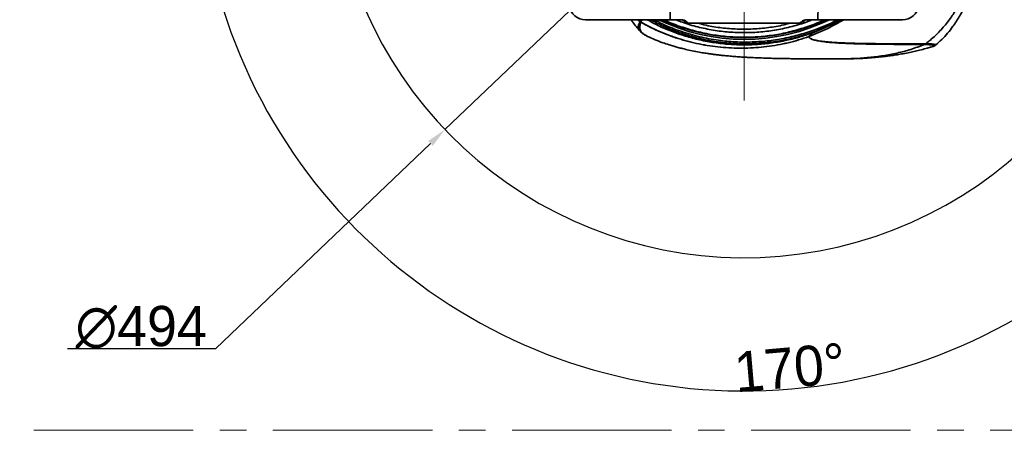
# Model space of a CAD drawing. Header units: millimetres. Extents: x -7686 to -856, y -458 to 6140.
# Tile 64 of 103: x -6401 to -5812, y 4988 to 5233. Entities that reach past the tile are written whole.
import ezdxf

# ---------------------------------------------------------------- set-up
doc = ezdxf.new("R2010")
doc.units = ezdxf.units.MM
doc.header["$LTSCALE"] = 5
doc.header["$PDSIZE"] = -1
doc.linetypes.add('ACAD_ISO10W100', pattern=[18, 12, -3, 0, -3])
doc.linetypes.add('CENTER2', pattern=[28.575, 19.05, -3.175, 3.175, -3.175])
doc.dimstyles.new('本体 安装', dxfattribs={"dimtxt": 24, "dimasz": 12, "dimexe": 7, "dimexo": 0.625, "dimtad": 1, "dimtoh": 1, "dimtxsty": 'Standard', "dimcen": 2.5, "dimclrd": 1, "dimclre": 1, "dimclrt": 4, "dimadec": 0, "dimazin": 0, "dimtfac": 1, "dimtmove": 0, "dimatfit": 3, "dimfxl": 1, "dimarcsym": 0})

# ---------------------------------------------------------------- blocks, each defined once
blk = doc.blocks.new('*D91')
at = {"color": 1, "linetype": 'Continuous', "lineweight": -2, "transparency": 16777216}
blk.add_arc((-5967.74, 5338.24), 326.52, 192.1058, 357.8942, dxfattribs=at)
at = {"color": 1, "linetype": 'Continuous', "transparency": 16777216}
for points in [[(-5643.44, 5326.28), (-5639.44, 5326.2), (-5641.22, 5338.24)], [(-6288.96, 5269.38), (-6285.03, 5270.15), (-6289.3, 5281.54)]]:
    blk.add_solid(points, dxfattribs=at)
at = {"layer": 'Defpoints', "color": 0, "linetype": 'Continuous', "transparency": 16777216}
for p in [(-6220.21, 5338.24), (-5967.74, 5338.24), (-5340.73, 5338.24), (-6875.73, 5178.14), (-6097.07, 5038.42)]:
    blk.add_point(p, dxfattribs=at)
at = {"color": 4, "linetype": 'Continuous', "lineweight": 20, "transparency": 16777216, "insert": (-5940.38, 5025.54), "char_height": 24, "attachment_point": 5, "rotation": 5}
blk.add_mtext('170°', dxfattribs=at)
blk = doc.blocks.new('*D93')
at = {"color": 1, "linetype": 'ByBlock', "lineweight": -2, "transparency": 16777216}
for p, q in [((-5780.37, 5517.05), (-5771.69, 5525.34)), ((-5789.05, 5508.77), (-6146.42, 5167.71)), ((-6283.33, 5037.05), (-6155.1, 5159.42)), ((-6371.96, 5037.05), (-6283.33, 5037.05))]:
    blk.add_line(p, q, dxfattribs=at)
at = {"color": 1, "linetype": 'ByBlock', "transparency": 16777216}
for points in [[(-5781.75, 5518.5), (-5778.99, 5515.61), (-5789.05, 5508.77)], [(-6156.48, 5160.87), (-6153.72, 5157.98), (-6146.42, 5167.71)]]:
    blk.add_solid(points, dxfattribs=at)
at = {"layer": 'Defpoints', "color": 0, "linetype": 'ByBlock', "transparency": 16777216}
for p in [(-5789.05, 5508.77), (-6146.42, 5167.71)]:
    blk.add_point(p, dxfattribs=at)
at = {"color": 4, "linetype": 'ByBlock', "transparency": 16777216, "insert": (-6327.96, 5049.67), "char_height": 24, "attachment_point": 5}
blk.add_mtext('∅494', dxfattribs=at)

msp = doc.modelspace()

# ---------------------------------------------------------------- linework, layer by layer
at = {"color": 40, "linetype": 'ACAD_ISO10W100', "lineweight": 20, "true_color": 0xf8d731}
msp.add_line((-5967.737, 5185.13), (-5967.737, 5492.097), dxfattribs=at)
at = {"linetype": 'Continuous', "lineweight": 35}
for p, q in [((-6011.865, 5233.239), (-6062.44, 5233.239)), ((-6029.754, 5232.043), (-6031.157, 5233.239)), ((-6029.598, 5231.924), (-6031.144, 5233.239)), ((-6029.538, 5231.9), (-6029.324, 5231.757)), ((-6007.282, 5233.239), (-6005.132, 5233.239)), ((-6000.737, 5231.239), (-6002.737, 5231.239)), ((-6000.737, 5231.239), (-5934.737, 5231.239)), ((-5932.737, 5231.239), (-5934.737, 5231.239)), ((-5930.343, 5233.239), (-5928.192, 5233.239)), ((-5873.035, 5233.239), (-5923.609, 5233.239)), ((-6029.754, 5226.42), (-6029.837, 5226.503)), ((-5925.687, 5225.848), (-5916.405, 5229.795)), ((-5925.687, 5225.848), (-5923.439, 5226.908)), ((-5923.438, 5226.909), (-5923.439, 5226.909)), ((-6026.229, 5223.808), (-6025.333, 5223.311)), ((-5859.958, 5218.48), (-5859.987, 5218.48)), ((-5859.222, 5218.934), (-5859.193, 5218.934)), ((-5853.073, 5218.237), (-5853.06, 5218.228))]:
    msp.add_line(p, q, dxfattribs=at)
at = {"color": 2, "linetype": 'CENTER2', "lineweight": 20}
msp.add_line((-6820.723, 4988.239), (-5114.752, 4988.239), dxfattribs=at)
at = {"linetype": 'Continuous', "lineweight": 35, "flags": 128}
msp.add_lwpolyline([(-5909.542, 5233.239), (-5910.81, 5232.522), (-5917.032, 5229.507), (-5923.438, 5226.909), (-5923.438, 5226.909), (-5923.438, 5226.909)], dxfattribs=at)
at = {"color": 4, "linetype": 'ByBlock'}
msp.add_arc((-5967.737, 5338.239), 247, 190, 170, dxfattribs=at)
at = {"linetype": 'Continuous', "lineweight": 35}
for centre, radius, start, end in [((-6071.859, 5234.118), 60, 359.161039, 97.54827), ((-5863.616, 5234.118), 60, 82.45173, 180.838961), ((-6062.44, 5243.239), 10, 191.179161, 270), ((-5873.035, 5243.239), 10, 270, 348.820839), ((-5967.737, 5338.239), 116.75, 244.073755, 295.926245), ((-5967.737, 5338.239), 115.75, 245.111354, 294.888646), ((-6005.566, 5230.239), 3, 19.471221, 90), ((-5929.909, 5230.239), 3, 90, 160.528779)]:
    msp.add_arc(centre, radius, start, end, dxfattribs=at)
for points, knots in [([(-5839.713, 5241.168), (-5840.858, 5239.325), (-5842.765, 5236.423), (-5845.591, 5232.559), (-5848.038, 5229.496), (-5850.641, 5226.541), (-5853.415, 5223.721), (-5856.26, 5221.17), (-5858.239, 5219.625), (-5859.193, 5218.934)], [0.04048326, 0.04048326, 0.04048326, 0.04048326, 0.25, 0.375, 0.5, 0.625, 0.75, 0.875, 0.98503589, 0.98503589, 0.98503589, 0.98503589]), ([(-5853.076, 5218.241), (-5851.904, 5219.265), (-5849.401, 5221.45), (-5846.06, 5225.201), (-5842.423, 5229.901), (-5838.912, 5235.264), (-5836.73, 5239.402), (-5835.699, 5241.357)], [0, 0, 0, 0, 0.15830837, 0.33808441, 0.51476555, 0.770701, 1, 1, 1, 1]), ([(-6035.358, 5233.239), (-6034.976, 5232.729), (-6033.911, 5231.306), (-6032.113, 5229.028), (-6030.61, 5227.312), (-6029.875, 5226.472)], [0, 0, 0, 0, 0.2218627, 0.6193003, 1, 1, 1, 1]), ([(-6029.837, 5226.503), (-6029.978, 5226.635), (-6030.598, 5227.217), (-6030.972, 5228.415), (-6030.928, 5230.097), (-6030.145, 5231.394), (-6029.754, 5232.043)], [0, 0, 0, 0, 0.0881351, 0.3887608, 0.694393, 1, 1, 1, 1]), ([(-6029.324, 5231.757), (-6029.596, 5231.036), (-6030.14, 5229.593), (-6030.027, 5227.7), (-6029.211, 5226.028), (-6028.001, 5224.708), (-6026.727, 5224.061), (-6026.229, 5223.808)], [0, 0, 0, 0, 0.2135216, 0.4270541, 0.6438296, 0.8606201, 1, 1, 1, 1]), ([(-6029.598, 5231.924), (-6029.362, 5232.302), (-6029.098, 5232.729), (-6028.702, 5233.188), (-6028.657, 5233.239)], [0, 0, 0, 0, 0.8884324, 1, 1, 1, 1]), ([(-6028.586, 5233.239), (-6028.636, 5233.177), (-6029.02, 5232.694), (-6029.273, 5232.245), (-6029.493, 5231.855)], [0, 0, 0, 0, 0.1301467, 1, 1, 1, 1]), ([(-5928.912, 5223.234), (-5930.968, 5222.477), (-5933.037, 5221.796), (-5937.197, 5220.564), (-5939.287, 5220.012), (-5945.588, 5218.533), (-5949.827, 5217.779), (-5958.379, 5216.707), (-5962.691, 5216.39), (-5969.215, 5216.249), (-5971.405, 5216.259), (-5975.758, 5216.392), (-5977.925, 5216.515), (-5984.397, 5217.052), (-5988.675, 5217.632), (-5997.154, 5219.242), (-6001.355, 5220.271), (-6006.557, 5221.85), (-6007.595, 5222.181), (-6009.666, 5222.872), (-6010.699, 5223.233), (-6013.775, 5224.354), (-6015.801, 5225.158), (-6021.802, 5227.734), (-6025.702, 5229.674), (-6029.493, 5231.855)], [0, 0, 0, 0, 0.0625, 0.0625, 0.125, 0.125, 0.25, 0.25, 0.375, 0.375, 0.4375, 0.4375, 0.5, 0.5, 0.625, 0.625, 0.75, 0.75, 0.78125, 0.78125, 0.8125, 0.8125, 0.875, 0.875, 1, 1, 1, 1]), ([(-6029.324, 5231.757), (-6025.535, 5229.587), (-6021.658, 5227.668), (-6013.746, 5224.28), (-6009.711, 5222.811), (-6001.487, 5220.308), (-5997.299, 5219.274), (-5990.901, 5218.053), (-5988.744, 5217.7), (-5984.437, 5217.113), (-5982.284, 5216.877), (-5975.824, 5216.339), (-5971.516, 5216.205), (-5962.9, 5216.379), (-5958.592, 5216.687), (-5952.129, 5217.487), (-5949.97, 5217.812), (-5945.682, 5218.574), (-5943.553, 5219.011), (-5939.324, 5220.002), (-5937.225, 5220.556), (-5933.058, 5221.79), (-5930.99, 5222.47), (-5928.942, 5223.224)], [0, 0, 0, 0, 0.125, 0.125, 0.25, 0.25, 0.375, 0.375, 0.4375, 0.4375, 0.5, 0.5, 0.625, 0.625, 0.75, 0.75, 0.8125, 0.8125, 0.875, 0.875, 0.9375, 0.9375, 1, 1, 1, 1]), ([(-5925.687, 5225.848), (-5928.392, 5224.9), (-5933.839, 5222.989), (-5942.294, 5220.866), (-5950.961, 5219.306), (-5959.797, 5218.392), (-5968.723, 5218.132), (-5977.67, 5218.539), (-5986.561, 5219.612), (-5995.322, 5221.341), (-6003.887, 5223.696), (-6012.176, 5226.671), (-6019.474, 5229.828), (-6023.865, 5232.231), (-6025.707, 5233.239)], [0, 0, 0, 0, 0.0830794, 0.1672843, 0.2524118, 0.3382447, 0.4245542, 0.5111041, 0.597654, 0.6839635, 0.7697963, 0.8549238, 0.9391288, 1, 1, 1, 1]), ([(-5923.439, 5226.908), (-5923.439, 5226.908), (-5926.559, 5225.754), (-5932.88, 5223.659), (-5942.633, 5221.22), (-5952.634, 5219.602), (-5962.81, 5218.823), (-5973.014, 5218.895), (-5981.24, 5219.656), (-5988.919, 5220.853), (-5996.076, 5222.368), (-6005.659, 5225.175), (-6014.92, 5228.654), (-6021.045, 5231.92), (-6023.52, 5233.239)], [0, 0, 0, 0, 0.0000006, 0.0964837, 0.1929491, 0.2912664, 0.3899377, 0.4886012, 0.5869078, 0.629181, 0.7139977, 0.7988149, 0.9187012, 1, 1, 1, 1]), ([(-6021.419, 5233.239), (-6019.727, 5232.342), (-6014.614, 5229.628), (-6005.562, 5226.186), (-5994.436, 5222.898), (-5983.52, 5220.852), (-5972.965, 5219.879), (-5962.844, 5219.81), (-5952.751, 5220.583), (-5942.834, 5222.201), (-5933.143, 5224.588), (-5926.904, 5226.759), (-5923.785, 5227.845)], [0, 0, 0, 0, 0.0570079, 0.1722686, 0.2875135, 0.402215, 0.5023186, 0.6027856, 0.7032604, 0.8033749, 0.9016782, 1, 1, 1, 1]), ([(-5919.668, 5233.239), (-5919.769, 5233.188), (-5922.77, 5231.667), (-5928.998, 5229.362), (-5938.283, 5226.408), (-5947.809, 5224.334), (-5957.468, 5223.065), (-5967.214, 5222.617), (-5976.962, 5222.977), (-5986.633, 5224.157), (-5996.176, 5226.148), (-6005.493, 5229.007), (-6012.034, 5231.395), (-6015.335, 5233.044), (-6015.726, 5233.239)], [0, 0, 0, 0, 0.0034153, 0.1018897, 0.200364, 0.2984878, 0.3966116, 0.495086, 0.5935605, 0.6916843, 0.7898081, 0.8882826, 0.9867571, 1, 1, 1, 1]), ([(-6007.282, 5233.239), (-6007.845, 5233.239), (-6008.97, 5233.239), (-6010.462, 5233.239), (-6011.402, 5233.239), (-6011.757, 5233.239), (-6011.865, 5233.239)], [0, 0, 0, 0, 0.2909049, 0.5818101, 0.8727048, 1, 1, 1, 1]), ([(-6008.503, 5233.239), (-6007.197, 5232.71), (-6002.949, 5230.987), (-5995.48, 5228.866), (-5986.185, 5226.878), (-5976.74, 5225.743), (-5967.226, 5225.388), (-5957.716, 5225.829), (-5948.281, 5227.048), (-5939.007, 5229.127), (-5931.87, 5231.202), (-5927.942, 5232.828), (-5926.948, 5233.239)], [0, 0, 0, 0, 0.0506121, 0.1646635, 0.2783091, 0.3919412, 0.5059774, 0.6200135, 0.7336454, 0.8472913, 0.961343, 1, 1, 1, 1]), ([(-6005.132, 5233.239), (-6004.723, 5233.198), (-6003.728, 5233.097), (-6002.527, 5232.384), (-6001.68, 5231.689), (-6001.169, 5231.342), (-6000.895, 5231.246), (-6000.767, 5231.241), (-6000.737, 5231.239)], [0, 0, 0, 0, 0.2489364, 0.6058997, 0.8269221, 0.9216269, 0.9820128, 1, 1, 1, 1]), ([(-5995.641, 5231.239), (-5993.882, 5230.772), (-5989.108, 5229.502), (-5981.127, 5228.289), (-5971.811, 5227.524), (-5962.456, 5227.562), (-5953.145, 5228.44), (-5945.584, 5229.664), (-5941.221, 5230.867), (-5939.871, 5231.239)], [0, 0, 0, 0, 0.0967735, 0.2625961, 0.4284228, 0.5936627, 0.7593231, 0.9255774, 1, 1, 1, 1]), ([(-5934.737, 5231.239), (-5934.633, 5231.256), (-5934.215, 5231.323), (-5933.334, 5232.114), (-5932.062, 5233.019), (-5930.84, 5233.176), (-5930.343, 5233.239)], [0, 0, 0, 0, 0.06388199, 0.25609915, 0.69730407, 1, 1, 1, 1]), ([(-5928.912, 5223.234), (-5925.148, 5224.773), (-5917.997, 5227.695), (-5911.251, 5231.457), (-5908.056, 5233.239)], [0, 0, 0, 0, 0.5263836, 1, 1, 1, 1]), ([(-5928.883, 5223.246), (-5925.129, 5224.781), (-5917.988, 5227.7), (-5911.251, 5231.457), (-5908.056, 5233.239)], [0, 0, 0, 0, 0.5257478, 1, 1, 1, 1]), ([(-5923.609, 5233.239), (-5923.885, 5233.239), (-5924.436, 5233.239), (-5925.824, 5233.239), (-5927.142, 5233.239), (-5927.947, 5233.239), (-5928.192, 5233.239)], [0, 0, 0, 0, 0.29086149, 0.58172209, 0.87260417, 1, 1, 1, 1]), ([(-5923.785, 5227.845), (-5923.52, 5227.943), (-5921.247, 5228.786), (-5917.134, 5230.467), (-5913.42, 5232.334), (-5911.62, 5233.239)], [0, 0, 0, 0, 0.0635893, 0.5461891, 1, 1, 1, 1]), ([(-5916.406, 5229.773), (-5916.172, 5229.883), (-5915.685, 5230.113), (-5915.09, 5230.394), (-5914.782, 5230.539)], [0, 0, 0, 0, 0.4809947, 1, 1, 1, 1]), ([(-6029.794, 5226.398), (-6029.747, 5226.338), (-6029.35, 5225.829), (-6028.375, 5225.046), (-6027.337, 5224.279), (-6026.675, 5223.947), (-6026.562, 5223.89)], [0, 0, 0, 0, 0.0542595, 0.4626969, 0.9083177, 1, 1, 1, 1]), ([(-5923.439, 5226.909), (-5923.442, 5226.916), (-5923.453, 5226.946), (-5923.49, 5227.046), (-5923.516, 5227.117), (-5923.611, 5227.375), (-5923.698, 5227.609), (-5923.785, 5227.845)], [0, 0, 0, 0, 0.25, 0.25, 0.5, 0.5, 1, 1, 1, 1]), ([(-5923.439, 5226.909), (-5923.439, 5226.909), (-5923.439, 5226.909), (-5923.439, 5226.908), (-5923.439, 5226.908), (-5923.439, 5226.908), (-5923.439, 5226.908)], [0, 0, 0, 0, 0.0000009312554, 0.0000009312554, 0.0000009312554, 0.0000016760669, 0.0000016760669, 0.0000016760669, 0.0000016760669]), ([(-6025.347, 5223.28), (-6023.861, 5222.597), (-6020.888, 5221.23), (-6016.564, 5219.607), (-6012.8, 5218.338), (-6009.763, 5217.416), (-6007.093, 5216.668), (-6004.132, 5215.902), (-6000.585, 5215.074), (-5996.658, 5214.269), (-5992.948, 5213.605), (-5989.916, 5213.125), (-5987.484, 5212.775), (-5985.32, 5212.487), (-5982.901, 5212.191), (-5980.034, 5211.876), (-5976.857, 5211.568), (-5973.442, 5211.281), (-5970.12, 5211.042), (-5967.127, 5210.855), (-5964.506, 5210.712), (-5961.321, 5210.556), (-5957.385, 5210.395), (-5952.735, 5210.247), (-5948.299, 5210.137), (-5943.925, 5210.053), (-5940.477, 5210.004), (-5937.969, 5209.974), (-5936.469, 5209.959), (-5935.097, 5209.946), (-5933.803, 5209.935), (-5932.422, 5209.925), (-5930.78, 5209.914), (-5928.64, 5209.902), (-5925.961, 5209.891), (-5922.707, 5209.882), (-5918.932, 5209.876), (-5914.635, 5209.873), (-5911.599, 5209.873), (-5909.994, 5209.873)], [0, 0, 0, 0, 0.0288731, 0.0577953, 0.0810619, 0.0987102, 0.1138474, 0.1309977, 0.1543181, 0.18059, 0.2048064, 0.2239102, 0.2379306, 0.2519532, 0.2693369, 0.2903933, 0.3160359, 0.3447626, 0.3743399, 0.4019239, 0.4240416, 0.4450771, 0.4921537, 0.5386828, 0.5825933, 0.6278476, 0.6741687, 0.6912791, 0.7071439, 0.7217507, 0.7350886, 0.7487053, 0.7667654, 0.7895274, 0.8200376, 0.8563218, 0.8984109, 0.9463129, 1, 1, 1, 1]), ([(-5859.987, 5218.48), (-5863.458, 5218.497), (-5866.954, 5218.503), (-5873.925, 5218.523), (-5877.4, 5218.535), (-5884.284, 5218.582), (-5887.694, 5218.616), (-5894.404, 5218.72), (-5897.705, 5218.79), (-5904.139, 5218.984), (-5907.267, 5219.107), (-5911.751, 5219.356), (-5913.21, 5219.45), (-5916.038, 5219.665), (-5917.405, 5219.787), (-5920.02, 5220.066), (-5921.268, 5220.224), (-5923.593, 5220.592), (-5924.672, 5220.801), (-5926.098, 5221.172), (-5926.542, 5221.306), (-5927.345, 5221.599), (-5927.706, 5221.757), (-5928.161, 5222.021), (-5928.298, 5222.114), (-5928.538, 5222.307), (-5928.641, 5222.408), (-5928.888, 5222.727), (-5928.973, 5222.96), (-5928.942, 5223.224)], [0, 0, 0, 0, 0.125, 0.125, 0.25, 0.25, 0.375, 0.375, 0.5, 0.5, 0.625, 0.625, 0.6875, 0.6875, 0.75, 0.75, 0.8125, 0.8125, 0.875, 0.875, 0.90625, 0.90625, 0.9375, 0.9375, 0.953125, 0.953125, 0.96875, 0.96875, 1, 1, 1, 1]), ([(-5928.883, 5223.246), (-5928.904, 5222.986), (-5928.808, 5222.757), (-5928.545, 5222.445), (-5928.437, 5222.346), (-5928.186, 5222.157), (-5928.044, 5222.067), (-5927.573, 5221.81), (-5927.201, 5221.656), (-5926.378, 5221.372), (-5925.924, 5221.243), (-5924.468, 5220.885), (-5923.369, 5220.685), (-5921.007, 5220.336), (-5919.741, 5220.187), (-5917.091, 5219.927), (-5915.705, 5219.815), (-5912.843, 5219.619), (-5911.368, 5219.534), (-5906.836, 5219.313), (-5903.677, 5219.209), (-5897.188, 5219.051), (-5893.862, 5218.998), (-5887.111, 5218.924), (-5883.684, 5218.903), (-5876.773, 5218.878), (-5873.288, 5218.874), (-5866.282, 5218.884), (-5862.761, 5218.896), (-5859.222, 5218.934)], [0, 0, 0, 0, 0.03125, 0.03125, 0.046875, 0.046875, 0.0625, 0.0625, 0.09375, 0.09375, 0.125, 0.125, 0.1875, 0.1875, 0.25, 0.25, 0.3125, 0.3125, 0.375, 0.375, 0.5, 0.5, 0.625, 0.625, 0.75, 0.75, 0.875, 0.875, 1, 1, 1, 1]), ([(-5909.994, 5209.873), (-5907.171, 5209.913), (-5901.525, 5209.991), (-5893.071, 5210.638), (-5884.648, 5211.695), (-5876.291, 5213.279), (-5868.012, 5215.377), (-5862.662, 5217.446), (-5859.987, 5218.48)], [0, 0, 0, 0, 0.1666531, 0.3333436, 0.5000232, 0.6666952, 0.8333664, 1, 1, 1, 1]), ([(-5855.058, 5217.295), (-5854.812, 5217.348), (-5854.327, 5217.451), (-5854.296, 5217.642), (-5854.596, 5217.893), (-5855.844, 5218.206), (-5857.931, 5218.442), (-5859.524, 5218.472), (-5859.958, 5218.48)], [0, 0, 0, 0, 0.1343132, 0.2651848, 0.396056, 0.6462843, 0.9036973, 1, 1, 1, 1]), ([(-5859.193, 5218.934), (-5859.193, 5218.934), (-5858.729, 5218.938), (-5857.126, 5218.92), (-5854.875, 5218.758), (-5853.131, 5218.484), (-5853.092, 5218.318), (-5853.073, 5218.237)], [0, 0, 0, 0, 0.0000024, 0.1137008, 0.4109621, 0.7157664, 1, 1, 1, 1]), ([(-5855.048, 5217.267), (-5854.852, 5217.321), (-5854.516, 5217.414), (-5853.928, 5217.686), (-5853.452, 5217.937), (-5853.167, 5218.203), (-5853.095, 5218.27)], [0, 0, 0, 0, 0.3851565, 0.6604665, 0.9141997, 1, 1, 1, 1]), ([(-5909.994, 5209.873), (-5908.695, 5209.877), (-5906.418, 5209.883), (-5903.485, 5209.937), (-5901.331, 5209.999), (-5899.527, 5210.066), (-5897.439, 5210.159), (-5894.749, 5210.31), (-5891.713, 5210.524), (-5888.74, 5210.78), (-5886.042, 5211.051), (-5883.319, 5211.361), (-5880.311, 5211.748), (-5877.03, 5212.229), (-5873.439, 5212.827), (-5869.866, 5213.5), (-5866.277, 5214.261), (-5862.743, 5215.092), (-5859.408, 5215.964), (-5856.747, 5216.716), (-5855.346, 5217.15), (-5854.894, 5217.291)], [0, 0, 0, 0, 0.07165791, 0.12560781, 0.16113512, 0.18795689, 0.22182584, 0.27325542, 0.33236817, 0.38507508, 0.43320815, 0.47769516, 0.53205347, 0.59590335, 0.65567818, 0.7270759, 0.79025642, 0.85158089, 0.9208699, 0.97448598, 1, 1, 1, 1])]:
    msp.add_open_spline(points, degree=3, knots=knots, dxfattribs=at)
for points in [[(-6029.493, 5231.855), (-6029.53, 5231.875), (-6029.564, 5231.898), (-6029.598, 5231.924)], [(-5925.687, 5225.848), (-5927.805, 5224.849), (-5928.838, 5223.983), (-5928.912, 5223.234)], [(-5928.942, 5223.224), (-5928.922, 5223.231), (-5928.903, 5223.238), (-5928.883, 5223.246)], [(-5859.987, 5218.48), (-5859.717, 5218.595), (-5859.46, 5218.748), (-5859.222, 5218.934)], [(-5859.958, 5218.48), (-5859.688, 5218.595), (-5859.431, 5218.748), (-5859.193, 5218.934)]]:
    msp.add_open_spline(points, degree=3, dxfattribs=at)

# ---------------------------------------------------------------- dimensions: what is measured, and where the dimension line sits
at = {"color": 4, "linetype": 'ByBlock'}
dim = msp.add_diameter_dim_2p(p1=(-5789.052, 5508.77), p2=(-6146.423, 5167.709), dimstyle='本体 安装', dxfattribs=at)
dim.commit()
dim.dimension.update_dxf_attribs({"geometry": '*D93', "text_midpoint": (-6327.955, 5037.05), "dimtype": 163})
at = {"color": 1, "linetype": 'Continuous', "lineweight": 20}
dim = msp.add_angular_dim_2l(base=(-6097.066, 5038.422), line1=((-5340.734, 5338.239), (-6220.21, 5338.239)), line2=((-5967.737, 5338.239), (-6875.73, 5178.136)), dimstyle='本体 安装', dxfattribs=at)
dim.commit()
dim.dimension.update_dxf_attribs({"geometry": '*D91', "text_midpoint": (-5940.379, 5025.538)})

doc.saveas('drawing.dxf')
